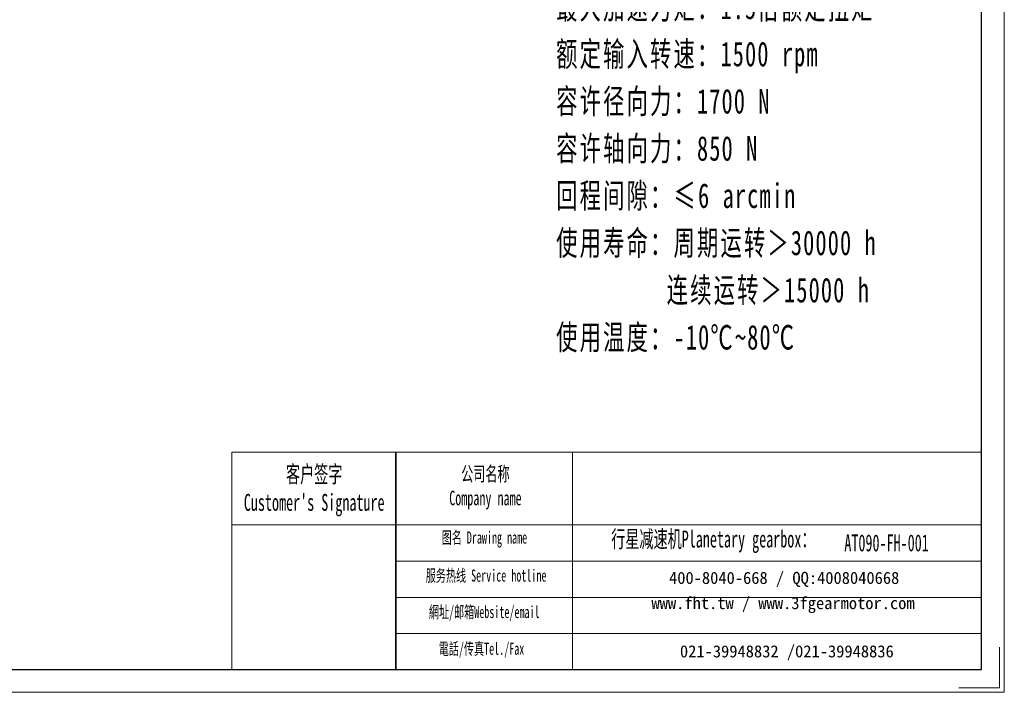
# Model space of a CAD drawing. Header units: millimetres. Extents: x -164 to 532, y -296 to 214.
# Tile 2 of 3: x 172 to 532, y -296 to -50. Entities that reach past the tile are written whole.
import ezdxf

# ---------------------------------------------------------------- set-up
doc = ezdxf.new("R2010")
doc.units = ezdxf.units.MM
doc.layers.get('0').update_dxf_attribs({"lineweight": 35})
for name, color, linetype, lineweight in [('7标注层', 4, 'Continuous', 18), ('SLD-0', 7, 'Continuous', 18), ('图框_外框线', 7, 'Continuous', 18), ('尺寸线层', 3, 'Continuous', 18)]:
    doc.layers.add(name, color=color, linetype=linetype, lineweight=lineweight)
doc.styles.add('SLDTEXTSTYLE4', font='txt', dxfattribs={"width": 0.611111})
doc.styles.add('标准', font='txt', dxfattribs={"width": 0.667})

msp = doc.modelspace()

# ---------------------------------------------------------------- linework, layer by layer
msp.add_line((309.1697, -208.5809), (309.1697, -288.0952))
at = {"layer": '7标注层', "color": 0}
msp.add_line((249.1886, -208.5809), (249.1886, -288.0816), dxfattribs=at)
at = {"layer": '图框_外框线'}
for p, q in [((249.1886, -208.5809), (309.1697, -208.5809)), ((309.1697, -208.5809), (309.1697, -288.0816)), ((309.1697, -208.5809), (523.3194, -208.5809)), ((373.7953, -208.5809), (373.7953, -288.0816)), ((249.1886, -235.1103), (309.1697, -235.1103)), ((309.1697, -235.1103), (523.3194, -235.1103)), ((309.1697, -248.3751), (523.3194, -248.3751)), ((309.1697, -261.6398), (523.3194, -261.6398)), ((309.1697, -274.9045), (523.3194, -274.9045))]:
    msp.add_line(p, q, dxfattribs=at)
at = {"layer": '图框_外框线', "color": 3}
msp.add_lwpolyline([(-164.0277, -296.3629), (531.6007, -296.3629), (531.6007, 195.5458), (-164.0277, 195.5458)], close=True, dxfattribs=at)
at = {"layer": '图框_外框线', "color": 3, "lineweight": 25}
msp.add_lwpolyline([(-122.6212, -288.0816), (523.3194, -288.0816), (523.3194, 187.2645), (-122.6212, 187.2645)], close=True, dxfattribs=at)
at = {"layer": '图框_外框线', "color": 3}
msp.add_lwpolyline([(529.9444, -279.8003), (529.9444, -294.7066), (515.0381, -294.7066)], dxfattribs=at)

# ---------------------------------------------------------------- texts
at = {"layer": 'SLD-0', "color": 1, "attachment_point": 2, "style": 'SLDTEXTSTYLE4'}
for s, insert, char_height, width in [("{\\fSimSun|b1|i0|c134|p2;客户签字\\PCustomer's Signature}", (279.2825, -213.489), 6.190202, 77.006757), ('{\\fSimSun|b1|i0|c134|p2;公司名称\\PCompany name}', (341.8923, -213.8176), 5.305888, 68.694681), ('{\\fSimSun|b1|i0|c134|p2;图名 Drawing name}', (341.5296, -237.5555), 4.421573, 56.546104), ('{\\fSimSun|b1|i0|c134|p2;  \\H1.1667x;行星减速机Planetary gearbox\\fSimSun|b0|i0|c134|p2;：}', (423.0441, -237.2144), 5.305888, 83.449094), ('{\\fSimSun|b1|i0|c134|p2;AT090-FH-001}', (488.5961, -238.6232), 6.190202, 45.049074), ('{\\fSimSun|b1|i0|c134|p2;服务热线 Service hotline}', (342.1567, -251.4591), 4.421573, 62.997792), ('{\\fSimSun|b1|i0|c134|p2;網址/邮箱Website/email}', (341.4682, -264.7806), 4.421573, 65.574772), ('{\\fSimSun|b1|i0|c134|p2;電話/传真Tel./Fax}', (340.4775, -278.2059), 4.421573, 66.363444)]:
    msp.add_mtext(s, dxfattribs=dict(at, insert=insert, char_height=char_height, width=width))
at = {"layer": 'SLD-0', "color": 1, "char_height": 4.421573, "attachment_point": 2}
for s, insert, width in [('{\\fSimSun|b1|i0|c134|p2;400-8040-668 / QQ:4008040668}', (451.1501, -252.3039), 128.735913), ('{\\fSimSun|b1|i0|c134|p2;www.fht.tw / www.3fgearmotor.com }', (450.7424, -261.5135), 128.880834), ('{\\fSimSun|b1|i0|c134|p2;021-39948832 /021-39948836 }', (452.1362, -279.1727), 98.410266)]:
    msp.add_mtext(s, dxfattribs=dict(at, insert=insert, width=width))
at = {"layer": '尺寸线层', "insert": (367.7552, 10.5927), "char_height": 5.25, "width": 134.069395, "attachment_point": 1, "line_spacing_factor": 1.15057, "style": '标准'}
msp.add_mtext('\\T1.1;{\\H1.71429x;性能参数：\\P减速比：1:1\\P额定输出力矩：78 N.m\\P最大加速力矩：1.5倍额定扭矩\\P额定输入转速：1500 rpm\\P容许径向力：1700 N\\P容许轴向力：850 N\\P回程间隙：≤6 arcmin\\P使用寿命：周期运转＞30000 h\\P         连续运转＞15000 h\\P使用温度：-10℃~80℃\\P}', dxfattribs=at)

doc.saveas('drawing.dxf')
